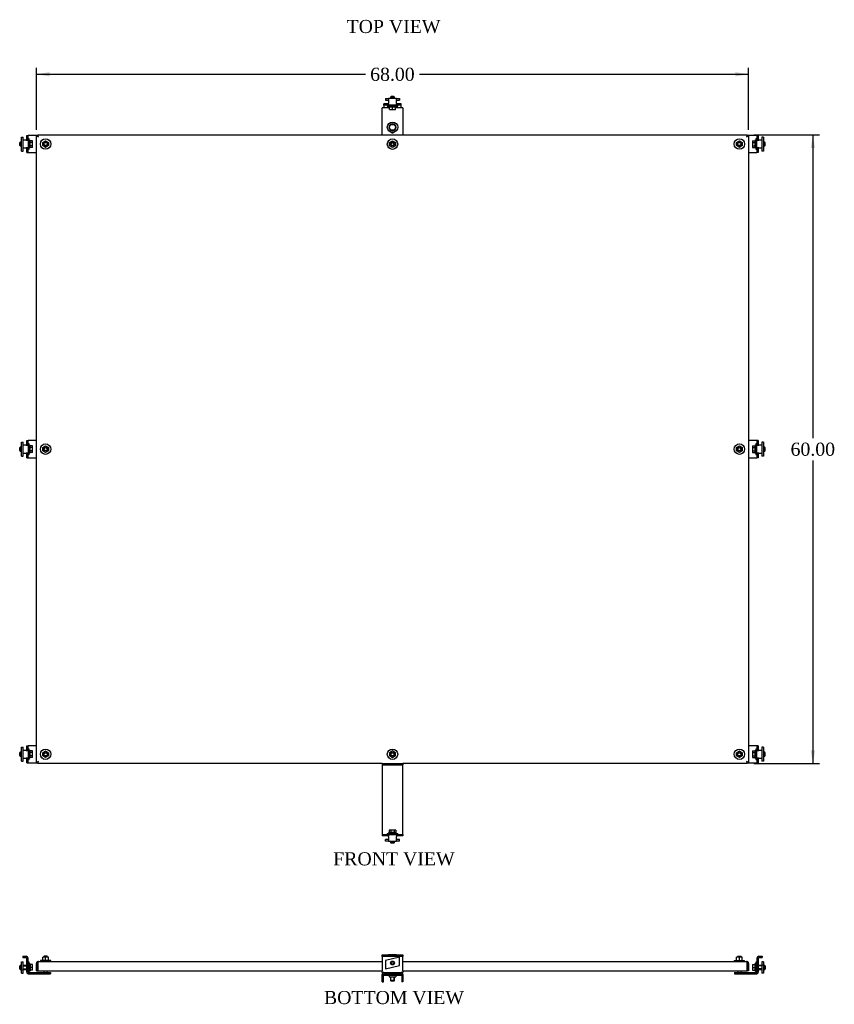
# Model space of a CAD drawing. Header units: inches. Extents: x -139 to 110, y -81 to 76.
# Tile 2 of 4: x -33 to 45, y -81 to 13. Entities that reach past the tile are written whole.
import ezdxf
from ezdxf.enums import TextEntityAlignment as Align
from ezdxf.lldxf.tags import DXFTag

# ---------------------------------------------------------------- set-up
doc = ezdxf.new("R2010")
doc.units = ezdxf.units.IN
doc.header["$MEASUREMENT"] = 0
doc.layers.get('0').update_dxf_attribs({"linetype": 'CONTINUOUS'})
for name, color, linetype in [('COM42544', 7, 'CONTINUOUS'), ('COM42997', 7, 'CONTINUOUS'), ('COM43339', 7, 'CONTINUOUS'), ('COM43340', 7, 'CONTINUOUS'), ('COM43342', 7, 'CONTINUOUS'), ('DEFAULT', 7, 'CONTINUOUS'), ('NTS166105', 7, 'CONTINUOUS'), ('NTS16640', 7, 'CONTINUOUS'), ('NTS16700', 7, 'CONTINUOUS'), ('SCC181305', 7, 'CONTINUOUS'), ('STD26094', 7, 'CONTINUOUS'), ('WAF25059', 7, 'CONTINUOUS'), ('WAL25163', 7, 'CONTINUOUS')]:
    doc.layers.add(name, color=color, linetype=linetype)
doc.styles.add('SEACAD_TIMES_NEW_ROMAN', font='times.ttf')
tags = doc.linetypes.add('HIDDEN2', pattern=[0.1875, 0.125, -0.0625]).pattern_tags.tags
tags[6:7] = [DXFTag(74, 4), DXFTag(75, 0), DXFTag(340, '0'), DXFTag(46, 0.0), DXFTag(50, 0.0), DXFTag(44, 0.0), DXFTag(45, 0.0)]
tags[4:5] = [DXFTag(74, 4), DXFTag(75, 0), DXFTag(340, '0'), DXFTag(46, 0.0), DXFTag(50, 0.0), DXFTag(44, 0.0), DXFTag(45, 0.0)]

# ---------------------------------------------------------------- blocks, each defined once
blk = doc.blocks.new('GDIMGGROUP')
at = {"layer": 'DEFAULT', "linetype": 'Continuous'}
for points in [[(-29.828, 8.462), (-31.078, 8.253), (-29.828, 8.045)], [(35.672, 8.462), (35.672, 8.045), (36.922, 8.253)]]:
    blk.add_hatch(color=7, dxfattribs=at).paths.add_polyline_path(points)
at = {"layer": 'DEFAULT', "color": 7, "linetype": 'Continuous'}
for p, q in [((-31.078, 2.958), (-31.078, 8.878)), ((36.922, 2.958), (36.922, 8.878)), ((-31.078, 8.253), (0.352, 8.253)), ((5.492, 8.253), (36.922, 8.253))]:
    blk.add_line(p, q, dxfattribs=at)
at = {"layer": 'DEFAULT', "color": 7, "linetype": 'Continuous', "style": 'SEACAD_TIMES_NEW_ROMAN'}
blk.add_text('68.00', height=1.25, dxfattribs=at).set_placement((0.79, 8.878), align=Align.TOP_LEFT)
blk = doc.blocks.new('GDIMGGROUP1')
at = {"layer": 'DEFAULT', "linetype": 'Continuous'}
for points in [[(43.272, 1.209), (43.064, 2.459), (42.855, 1.209)], [(43.272, -56.291), (42.855, -56.291), (43.064, -57.541)]]:
    blk.add_hatch(color=7, dxfattribs=at).paths.add_polyline_path(points)
at = {"layer": 'DEFAULT', "color": 7, "linetype": 'Continuous'}
for p, q in [((37.422, 2.459), (43.689, 2.459)), ((43.064, 2.459), (43.064, -26.479)), ((43.064, -28.604), (43.064, -57.541)), ((37.422, -57.541), (43.689, -57.541))]:
    blk.add_line(p, q, dxfattribs=at)
at = {"layer": 'DEFAULT', "color": 7, "linetype": 'Continuous', "style": 'SEACAD_TIMES_NEW_ROMAN'}
blk.add_text('60.00', height=1.25, dxfattribs=at).set_placement((40.931, -26.916), align=Align.TOP_LEFT)

msp = doc.modelspace()

# ---------------------------------------------------------------- linework, layer by layer
at = {"layer": 'COM42544', "color": 7, "linetype": 'Continuous'}
for p, q in [((-32.054, 1.969), (-32.369, 1.969)), ((-32.369, 1.969), (-32.369, 1.218)), ((-32.054, 1.969), (-31.869, 1.969)), ((-31.994, 2.406), (-31.869, 2.406)), ((-31.994, 1.969), (-31.994, 2.406)), ((-31.809, 2.406), (-31.869, 2.406)), ((-31.869, 1.969), (-31.869, 2.406)), ((-31.869, 1.969), (-31.869, 1.218)), ((-30.953, 2.406), (-31.809, 2.406)), ((37.653, 2.406), (36.797, 2.406)), ((37.713, 2.406), (37.653, 2.406)), ((37.713, 2.406), (37.713, 1.969)), ((37.838, 2.406), (37.713, 2.406)), ((37.713, 1.969), (37.898, 1.969)), ((37.713, 1.218), (37.713, 1.969)), ((37.838, 2.406), (37.838, 1.969)), ((38.213, 1.969), (37.898, 1.969)), ((38.213, 1.218), (38.213, 1.969)), ((-32.369, 1.218), (-32.054, 1.218)), ((-31.869, 1.218), (-32.054, 1.218)), ((-31.994, 0.781), (-31.994, 1.218)), ((-31.869, 0.781), (-31.869, 1.218)), ((37.713, 1.218), (37.713, 0.781)), ((37.898, 1.218), (37.713, 1.218)), ((37.838, 1.218), (37.838, 0.781)), ((37.898, 1.218), (38.213, 1.218)), ((-31.994, 0.781), (-31.869, 0.781)), ((-31.869, 0.781), (-31.809, 0.781)), ((-31.809, 0.781), (-31.078, 0.781)), ((36.922, 0.781), (37.653, 0.781)), ((37.653, 0.781), (37.713, 0.781)), ((37.838, 0.781), (37.713, 0.781)), ((-32.054, -27.161), (-32.369, -27.161)), ((-32.369, -27.161), (-32.369, -27.912)), ((-32.054, -27.161), (-31.869, -27.161)), ((-31.994, -26.724), (-31.869, -26.724)), ((-31.994, -27.161), (-31.994, -26.724)), ((-31.809, -26.724), (-31.869, -26.724)), ((-31.869, -27.161), (-31.869, -26.724)), ((-31.869, -27.161), (-31.869, -27.912)), ((-31.078, -26.724), (-31.809, -26.724)), ((37.653, -26.724), (36.922, -26.724)), ((37.713, -26.724), (37.653, -26.724)), ((37.713, -26.724), (37.713, -27.161)), ((37.838, -26.724), (37.713, -26.724)), ((37.713, -27.161), (37.898, -27.161)), ((37.713, -27.912), (37.713, -27.161)), ((37.838, -26.724), (37.838, -27.161)), ((38.213, -27.161), (37.898, -27.161)), ((38.213, -27.912), (38.213, -27.161)), ((-32.369, -27.912), (-32.054, -27.912)), ((-31.869, -27.912), (-32.054, -27.912)), ((-31.994, -28.349), (-31.994, -27.912)), ((-31.869, -28.349), (-31.869, -27.912)), ((37.713, -27.912), (37.713, -28.349)), ((37.898, -27.912), (37.713, -27.912)), ((37.838, -27.912), (37.838, -28.349)), ((37.898, -27.912), (38.213, -27.912)), ((-31.994, -28.349), (-31.869, -28.349)), ((-31.869, -28.349), (-31.809, -28.349)), ((-31.809, -28.349), (-31.078, -28.349)), ((36.922, -28.349), (37.653, -28.349)), ((37.653, -28.349), (37.713, -28.349)), ((37.838, -28.349), (37.713, -28.349)), ((-32.054, -56.291), (-32.369, -56.291)), ((-32.369, -56.291), (-32.369, -57.042)), ((-32.054, -56.291), (-31.869, -56.291)), ((-31.994, -55.854), (-31.869, -55.854)), ((-31.994, -56.291), (-31.994, -55.854)), ((-31.809, -55.854), (-31.869, -55.854)), ((-31.869, -56.291), (-31.869, -55.854)), ((-31.869, -56.291), (-31.869, -57.042)), ((-31.078, -55.854), (-31.809, -55.854)), ((37.653, -55.854), (36.922, -55.854)), ((37.713, -55.854), (37.653, -55.854)), ((37.713, -55.854), (37.713, -56.291)), ((37.838, -55.854), (37.713, -55.854)), ((37.713, -56.291), (37.898, -56.291)), ((37.713, -57.042), (37.713, -56.291)), ((37.838, -55.854), (37.838, -56.291)), ((38.213, -56.291), (37.898, -56.291)), ((38.213, -57.042), (38.213, -56.291)), ((-32.369, -57.042), (-32.054, -57.042)), ((-31.869, -57.042), (-32.054, -57.042)), ((-31.994, -57.479), (-31.994, -57.042)), ((-31.869, -57.479), (-31.869, -57.042)), ((37.713, -57.042), (37.713, -57.479)), ((37.898, -57.042), (37.713, -57.042)), ((37.838, -57.042), (37.838, -57.479)), ((37.898, -57.042), (38.213, -57.042)), ((-31.994, -57.479), (-31.869, -57.479)), ((-31.869, -57.479), (-31.809, -57.479)), ((-31.809, -57.479), (-30.953, -57.479)), ((36.797, -57.479), (37.653, -57.479)), ((37.653, -57.479), (37.713, -57.479)), ((37.838, -57.479), (37.713, -57.479)), ((-32.369, -75.95), (-32.369, -76.075)), ((-32.369, -75.95), (-32.054, -75.95)), ((-32.369, -76.075), (-32.054, -76.075)), ((-31.994, -77.452), (-31.994, -76.135)), ((-31.994, -76.135), (-31.869, -76.135)), ((-31.869, -77.452), (-31.869, -76.135)), ((37.713, -76.135), (37.713, -77.452)), ((37.838, -76.135), (37.713, -76.135)), ((37.838, -76.135), (37.838, -77.452)), ((37.898, -75.95), (38.213, -75.95)), ((37.898, -76.075), (38.213, -76.075)), ((38.213, -75.95), (38.213, -76.075)), ((-31.809, -77.512), (-29.744, -77.512)), ((-31.809, -77.637), (-29.744, -77.637)), ((-29.744, -77.512), (-29.744, -77.637)), ((35.588, -77.512), (37.653, -77.512)), ((35.588, -77.512), (35.588, -77.637)), ((35.588, -77.637), (37.653, -77.637))]:
    msp.add_line(p, q, dxfattribs=at)
for centre, radius, start, end in [((-32.054, -76.135), 0.185, 0, 90), ((-32.054, -76.135), 0.06, 0, 90), ((37.898, -76.135), 0.185, 90, 180), ((37.898, -76.135), 0.06, 90, 180), ((-31.809, -77.452), 0.185, 180, 270), ((-31.809, -77.452), 0.06, 180, 270), ((37.653, -77.452), 0.185, 270, 0), ((37.653, -77.452), 0.06, 270, 0)]:
    msp.add_arc(centre, radius, start, end, dxfattribs=at)
at = {"layer": 'COM42997', "color": 7, "linetype": 'Continuous'}
for p, q in [((-31.078, -57.416), (-31.078, 2.333)), ((-31.078, 2.333), (-31.002, 2.333)), ((-30.953, 2.333), (-31.002, 2.333)), ((-30.953, 2.459), (36.797, 2.459)), ((-30.953, 2.459), (-30.953, 2.383)), ((-30.953, 2.334), (-30.953, 2.383)), ((-30.893, 2.274), (-30.953, 2.334)), ((-30.893, 2.274), (-30.893, 2.274)), ((-30.893, 2.274), (-30.893, 2.274)), ((-30.893, 2.274), (-30.893, 2.274)), ((-30.893, 2.274), (-30.893, 2.274)), ((36.737, 2.274), (36.737, 2.274)), ((36.737, 2.274), (36.737, 2.274)), ((36.737, 2.274), (36.737, 2.274)), ((36.737, 2.274), (36.738, 2.274)), ((36.738, 2.274), (36.797, 2.333)), ((36.797, 2.459), (36.797, 2.383)), ((36.797, 2.334), (36.797, 2.383)), ((36.797, 2.333), (36.846, 2.333)), ((36.922, 2.333), (36.846, 2.333)), ((36.922, 2.333), (36.922, -57.416)), ((-31.078, -57.416), (-31.002, -57.416)), ((-30.953, -57.416), (-31.002, -57.416)), ((-30.893, -57.357), (-30.953, -57.416)), ((-30.953, -57.417), (-30.953, -57.466)), ((-30.953, -57.541), (-30.953, -57.466)), ((1.922, -57.541), (-30.953, -57.541)), ((-30.893, -57.356), (-30.893, -57.356)), ((-30.893, -57.357), (-30.893, -57.356)), ((-30.893, -57.356), (-30.893, -57.357)), ((-30.893, -57.357), (-30.893, -57.357)), ((36.797, -57.541), (3.922, -57.541)), ((36.737, -57.356), (36.737, -57.357)), ((36.737, -57.356), (36.737, -57.356)), ((36.738, -57.357), (36.737, -57.356)), ((36.737, -57.357), (36.797, -57.417)), ((36.737, -57.357), (36.737, -57.357)), ((36.797, -57.416), (36.846, -57.416)), ((36.797, -57.417), (36.797, -57.466)), ((36.797, -57.541), (36.797, -57.466)), ((36.922, -57.416), (36.846, -57.416)), ((-31.078, -77.325), (-31.078, -76.635)), ((-30.953, -76.553), (-31.002, -76.486)), ((-30.953, -76.635), (-30.953, -76.486)), ((-30.953, -76.553), (-30.953, -76.635)), ((-30.953, -76.635), (-30.953, -77.325)), ((-30.953, -76.635), (-30.953, -76.635)), ((-30.953, -77.325), (-30.953, -76.635)), ((-30.893, -76.45), (1.922, -76.45)), ((-30.893, -76.45), (-30.893, -76.45)), ((-30.893, -76.45), (-30.893, -76.45)), ((3.922, -76.45), (36.737, -76.45)), ((36.737, -76.45), (36.737, -76.45)), ((36.738, -76.45), (36.737, -76.45)), ((36.737, -76.45), (36.737, -76.45)), ((36.797, -76.635), (36.797, -76.486)), ((36.797, -76.553), (36.846, -76.486)), ((36.797, -76.635), (36.797, -76.553)), ((36.797, -77.325), (36.797, -76.635)), ((36.797, -76.635), (36.797, -76.635)), ((36.797, -76.635), (36.797, -77.325)), ((36.922, -76.635), (36.922, -77.325)), ((-31.078, -77.325), (-30.953, -77.325)), ((-30.953, -77.325), (1.922, -77.325)), ((3.922, -77.325), (36.797, -77.325)), ((36.922, -77.325), (36.797, -77.325))]:
    msp.add_line(p, q, dxfattribs=at)
for centre, radius, start, end in [((-30.237, 3.598), 1.478, 238.81309, 243.6233), ((-32.217, 1.617), 1.478, 26.3767, 31.18691), ((38.061, 1.617), 1.478, 148.81309, 153.6233), ((36.081, 3.598), 1.478, 296.3767, 301.18691), ((-30.237, -58.681), 1.478, 116.3767, 121.18691), ((-32.217, -56.7), 1.478, 328.81309, 333.6233), ((38.061, -56.7), 1.478, 206.3767, 211.18691), ((36.081, -58.681), 1.478, 58.81309, 63.6233), ((-30.893, -76.635), 0.185, 126.13932, 180), ((-30.893, -76.635), 0.185, 90.12102, 126.13932), ((-30.893, -76.635), 0.06, 177.06433, 180), ((-30.893, -76.635), 0.185, 90, 90.05887), ((36.737, -76.635), 0.185, 89.94113, 90), ((36.737, -76.635), 0.185, 53.86068, 89.87898), ((36.737, -76.635), 0.06, 0, 2.93567), ((36.737, -76.635), 0.185, 0, 53.86068)]:
    msp.add_arc(centre, radius, start, end, dxfattribs=at)
for points in [[(-30.953, -76.486), (-30.943, -76.475), (-30.933, -76.466), (-30.918, -76.457), (-30.913, -76.454), (-30.903, -76.451), (-30.898, -76.45), (-30.893, -76.45)], [(36.797, -76.486), (36.787, -76.475), (36.777, -76.466), (36.762, -76.457), (36.757, -76.454), (36.747, -76.451), (36.742, -76.45), (36.737, -76.45)]]:
    msp.add_open_spline(points, degree=3, knots=[0, 0, 0, 0, 0.5, 0.5, 0.75, 0.75, 1, 1, 1, 1], dxfattribs=at)
at = {"layer": 'COM43339', "color": 7, "linetype": 'Continuous'}
for p, q in [((1.922, -57.541), (3.922, -57.541)), ((1.922, -57.541), (1.922, -57.666)), ((1.922, -57.666), (3.922, -57.666)), ((1.922, -57.666), (1.922, -57.726)), ((1.922, -57.726), (1.922, -64.278)), ((3.922, -57.541), (3.922, -57.666)), ((3.922, -57.726), (3.922, -57.666)), ((3.922, -64.278), (3.922, -57.726)), ((1.922, -64.278), (1.922, -64.338)), ((1.922, -64.338), (2.547, -64.338)), ((1.922, -64.338), (1.922, -64.463)), ((2.547, -64.463), (1.922, -64.463)), ((2.547, -64.338), (2.547, -64.338)), ((2.547, -64.523), (2.547, -64.338)), ((2.547, -64.338), (3.297, -64.338)), ((2.547, -64.338), (2.547, -64.463)), ((2.547, -64.463), (2.547, -64.463)), ((2.547, -64.523), (2.547, -64.963)), ((3.297, -64.338), (3.297, -64.338)), ((3.297, -64.338), (3.297, -64.523)), ((3.297, -64.338), (3.922, -64.338)), ((3.297, -64.338), (3.297, -64.463)), ((3.297, -64.463), (3.297, -64.463)), ((3.922, -64.463), (3.297, -64.463)), ((3.297, -64.963), (3.297, -64.523)), ((3.922, -64.338), (3.922, -64.278)), ((3.922, -64.338), (3.922, -64.463)), ((2.547, -64.963), (3.297, -64.963)), ((1.922, -75.825), (2.547, -75.825)), ((1.922, -75.965), (1.922, -75.825)), ((1.922, -75.965), (1.922, -77.327)), ((2.547, -75.965), (1.922, -75.965)), ((2.547, -75.825), (2.547, -75.95)), ((2.547, -75.825), (3.297, -75.825)), ((2.547, -75.95), (3.297, -75.95)), ((2.547, -75.95), (2.547, -76.01)), ((2.547, -76.01), (2.547, -75.965)), ((2.547, -76.01), (2.547, -76.01)), ((3.297, -75.825), (3.922, -75.825)), ((3.297, -75.825), (3.297, -75.95)), ((3.297, -76.01), (3.297, -75.95)), ((3.297, -76.01), (3.297, -75.965)), ((3.922, -75.965), (3.297, -75.965)), ((3.297, -76.01), (3.297, -76.01)), ((3.922, -75.825), (3.922, -75.965)), ((3.922, -77.327), (3.922, -75.965)), ((1.922, -77.512), (1.922, -77.327)), ((2.107, -77.512), (1.922, -77.512)), ((3.922, -77.512), (3.737, -77.512)), ((3.922, -77.327), (3.922, -77.512))]:
    msp.add_line(p, q, dxfattribs=at)
at = {"layer": 'COM43340', "color": 7, "linetype": 'Continuous'}
for p, q in [((3.297, 5.943), (2.548, 5.943)), ((2.548, 5.943), (2.548, 5.503)), ((3.297, 5.503), (3.297, 5.943)), ((2.11, 5.318), (2.11, 5.443)), ((2.548, 5.443), (2.11, 5.443)), ((2.11, 5.318), (2.11, 5.258)), ((2.548, 5.318), (2.11, 5.318)), ((2.11, 5.258), (2.11, 5.037)), ((2.548, 5.318), (2.548, 5.503)), ((2.548, 5.443), (2.548, 5.443)), ((2.548, 5.443), (2.548, 5.318)), ((2.548, 5.318), (2.548, 5.318)), ((3.297, 5.318), (2.548, 5.318)), ((3.297, 5.503), (3.297, 5.318)), ((3.297, 5.443), (3.297, 5.443)), ((3.297, 5.318), (3.297, 5.443)), ((3.735, 5.443), (3.297, 5.443)), ((3.297, 5.318), (3.297, 5.318)), ((3.735, 5.318), (3.297, 5.318)), ((3.735, 5.318), (3.735, 5.443)), ((3.735, 5.258), (3.735, 5.318)), ((3.735, 5.037), (3.735, 5.258)), ((2.548, -75.825), (2.548, -75.794)), ((2.548, -75.794), (3.297, -75.794)), ((3.297, -75.794), (3.297, -75.825)), ((2.11, -77.762), (2.11, -77.637)), ((2.11, -77.762), (3.735, -77.762)), ((3.735, -77.762), (3.735, -77.637))]:
    msp.add_line(p, q, dxfattribs=at)
at = {"layer": 'COM43342', "color": 7, "linetype": 'Continuous'}
for p, q in [((1.922, 2.459), (1.922, 5.037)), ((2.107, 5.037), (1.922, 5.037)), ((2.649, 5.037), (2.107, 5.037)), ((3.737, 5.037), (3.198, 5.037)), ((3.922, 5.037), (3.737, 5.037)), ((3.922, 5.037), (3.922, 2.459)), ((1.922, -78.387), (1.922, -77.697)), ((2.047, -78.387), (2.047, -77.697)), ((2.107, -77.512), (3.737, -77.512)), ((2.107, -77.637), (3.737, -77.637)), ((3.797, -77.697), (3.797, -78.387)), ((3.922, -77.697), (3.922, -78.387)), ((1.922, -78.387), (2.047, -78.387)), ((3.922, -78.387), (3.797, -78.387))]:
    msp.add_line(p, q, dxfattribs=at)
for centre, radius, start, end in [((2.923, 2.881), 0.219, 230.0068, 309.9932), ((2.107, -77.697), 0.185, 90, 180), ((2.107, -77.697), 0.06, 90, 180), ((3.737, -77.697), 0.185, 0, 90), ((3.737, -77.697), 0.06, 0, 90)]:
    msp.add_arc(centre, radius, start, end, dxfattribs=at)
at = {"layer": 'NTS166105', "color": 7, "linetype": 'Continuous'}
for p, q in [((-30.479, 1.748), (-30.201, 1.909)), ((-30.201, 1.909), (-29.929, 1.748)), ((2.649, 1.739), (2.924, 1.899)), ((2.924, 1.899), (3.199, 1.739)), ((35.771, 1.748), (36.049, 1.909)), ((36.049, 1.909), (36.321, 1.748)), ((-30.479, 1.438), (-30.479, 1.748)), ((-30.204, 1.278), (-30.479, 1.438)), ((-29.929, 1.438), (-30.204, 1.278)), ((-29.929, 1.748), (-29.929, 1.438)), ((2.649, 1.429), (2.649, 1.739)), ((2.92, 1.268), (2.649, 1.429)), ((3.199, 1.429), (2.92, 1.268)), ((3.199, 1.739), (3.199, 1.429)), ((35.771, 1.438), (35.771, 1.748)), ((36.046, 1.278), (35.771, 1.438)), ((36.321, 1.438), (36.046, 1.278)), ((36.321, 1.748), (36.321, 1.438)), ((-30.479, -27.382), (-30.201, -27.221)), ((-30.201, -27.221), (-29.929, -27.382)), ((35.771, -27.382), (36.049, -27.221)), ((36.049, -27.221), (36.321, -27.382)), ((-30.479, -27.692), (-30.479, -27.382)), ((-30.204, -27.852), (-30.479, -27.692)), ((-29.929, -27.692), (-30.204, -27.852)), ((-29.929, -27.382), (-29.929, -27.692)), ((35.771, -27.692), (35.771, -27.382)), ((36.046, -27.852), (35.771, -27.692)), ((36.321, -27.692), (36.046, -27.852)), ((36.321, -27.382), (36.321, -27.692)), ((-30.479, -56.512), (-30.201, -56.351)), ((-30.201, -56.351), (-29.929, -56.512)), ((2.92, -56.351), (2.649, -56.512)), ((3.199, -56.512), (2.92, -56.351)), ((35.771, -56.512), (36.049, -56.351)), ((36.049, -56.351), (36.321, -56.512)), ((-30.479, -56.822), (-30.479, -56.512)), ((-30.204, -56.982), (-30.479, -56.822)), ((-29.929, -56.822), (-30.204, -56.982)), ((-29.929, -56.512), (-29.929, -56.822)), ((2.649, -56.512), (2.649, -56.822)), ((2.649, -56.822), (2.924, -56.982)), ((2.924, -56.982), (3.199, -56.822)), ((3.199, -56.822), (3.199, -56.512)), ((35.771, -56.822), (35.771, -56.512)), ((36.046, -56.982), (35.771, -56.822)), ((36.321, -56.822), (36.046, -56.982)), ((36.321, -56.512), (36.321, -56.822)), ((-30.204, -76.034), (-30.479, -76.034)), ((-30.479, -76.354), (-30.479, -76.034)), ((-29.929, -76.034), (-30.204, -76.034)), ((-30.204, -76.354), (-30.204, -76.034)), ((-29.929, -76.354), (-29.929, -76.034)), ((36.046, -76.034), (35.771, -76.034)), ((35.771, -76.354), (35.771, -76.034)), ((36.321, -76.034), (36.046, -76.034)), ((36.046, -76.354), (36.046, -76.034)), ((36.321, -76.354), (36.321, -76.034))]:
    msp.add_line(p, q, dxfattribs=at)
at = {"layer": 'NTS16640', "color": 7, "linetype": 'Continuous'}
for p, q in [((2.604, -77.762), (2.604, -77.904)), ((2.604, -77.904), (3.242, -77.904)), ((3.242, -77.762), (3.242, -77.904))]:
    msp.add_line(p, q, dxfattribs=at)
at = {"layer": 'NTS16700', "color": 7, "linetype": 'Continuous'}
for p, q in [((2.254, 5.941), (2.548, 5.941)), ((2.254, 5.941), (2.254, 5.793)), ((2.254, 5.793), (2.548, 5.793)), ((3.297, 5.941), (3.591, 5.941)), ((3.297, 5.793), (3.591, 5.793)), ((3.591, 5.941), (3.591, 5.793)), ((-32.492, 0.925), (-32.492, 2.262)), ((-32.492, 2.262), (-32.344, 2.262)), ((-32.344, 1.969), (-32.344, 2.262)), ((38.188, 2.262), (38.188, 1.969)), ((38.336, 2.262), (38.188, 2.262)), ((38.336, 2.262), (38.336, 0.925)), ((-32.344, 0.925), (-32.344, 1.218)), ((38.188, 1.218), (38.188, 0.925)), ((-32.492, 0.925), (-32.344, 0.925)), ((38.336, 0.925), (38.188, 0.925)), ((-32.492, -28.205), (-32.492, -26.868)), ((-32.492, -26.868), (-32.344, -26.868)), ((-32.344, -27.161), (-32.344, -26.868)), ((38.188, -26.868), (38.188, -27.161)), ((38.336, -26.868), (38.188, -26.868)), ((38.336, -26.868), (38.336, -28.205)), ((-32.344, -28.205), (-32.344, -27.912)), ((38.188, -27.912), (38.188, -28.205)), ((-32.492, -28.205), (-32.344, -28.205)), ((38.336, -28.205), (38.188, -28.205)), ((-32.492, -57.335), (-32.492, -55.998)), ((-32.492, -55.998), (-32.344, -55.998)), ((-32.344, -56.291), (-32.344, -55.998)), ((38.188, -55.998), (38.188, -56.291)), ((38.336, -55.998), (38.188, -55.998)), ((38.336, -55.998), (38.336, -57.335)), ((-32.492, -57.335), (-32.344, -57.335)), ((-32.344, -57.335), (-32.344, -57.042)), ((38.188, -57.042), (38.188, -57.335)), ((38.336, -57.335), (38.188, -57.335)), ((2.547, -64.813), (2.254, -64.813)), ((2.254, -64.961), (2.254, -64.813)), ((3.591, -64.813), (3.297, -64.813)), ((3.591, -64.961), (3.591, -64.813)), ((2.547, -64.961), (2.254, -64.961)), ((3.591, -64.961), (3.297, -64.961)), ((3.591, -76.044), (2.254, -76.366)), ((3.591, -76.815), (3.591, -76.044)), ((-32.492, -77.237), (-32.492, -76.465)), ((-32.492, -76.465), (-32.344, -76.465)), ((-32.344, -77.237), (-32.344, -76.465)), ((2.254, -76.366), (2.254, -77.138)), ((2.254, -77.138), (3.591, -76.815)), ((38.188, -76.465), (38.188, -76.788)), ((38.336, -76.465), (38.188, -76.465)), ((38.188, -76.788), (38.188, -77.559)), ((38.336, -76.788), (38.188, -76.788)), ((38.336, -76.465), (38.336, -76.788)), ((38.336, -76.788), (38.336, -77.559)), ((-32.492, -77.559), (-32.492, -77.237)), ((-32.492, -77.237), (-32.344, -77.237)), ((-32.492, -77.559), (-32.344, -77.559)), ((-32.344, -77.559), (-32.344, -77.237)), ((38.336, -77.559), (38.188, -77.559))]:
    msp.add_line(p, q, dxfattribs=at)
at = {"layer": 'SCC181305', "color": 7, "linetype": 'Continuous'}
for p, q in [((2.795, 6.125), (2.735, 6.065)), ((3.11, 6.065), (2.735, 6.065)), ((2.735, 6.065), (2.735, 5.943)), ((3.05, 6.125), (2.795, 6.125)), ((3.11, 6.065), (3.05, 6.125)), ((3.11, 5.943), (3.11, 6.065)), ((2.649, 4.894), (2.649, 5.125)), ((2.649, 4.894), (2.649, 5.125)), ((2.649, 4.894), (2.649, 4.894)), ((2.649, 4.894), (2.923, 4.894)), ((2.923, 4.894), (2.923, 5.125)), ((2.923, 4.894), (3.197, 4.894)), ((3.197, 4.894), (3.197, 5.125)), ((3.197, 4.894), (3.198, 4.894)), ((3.198, 4.894), (3.198, 5.125)), ((2.607, 3.193), (2.764, 3.467)), ((2.765, 2.919), (2.607, 3.193)), ((2.764, 3.467), (3.081, 3.468)), ((3.081, 2.918), (2.765, 2.919)), ((3.081, 3.468), (3.24, 3.193)), ((3.24, 3.193), (3.081, 2.918)), ((-31.445, 1.909), (-31.676, 1.909)), ((-31.445, 1.751), (-31.445, 1.909)), ((37.289, 1.911), (37.289, 1.752)), ((37.289, 1.911), (37.52, 1.911)), ((-32.616, 1.781), (-32.676, 1.721)), ((-32.676, 1.466), (-32.676, 1.721)), ((-32.676, 1.466), (-32.616, 1.406)), ((-32.616, 1.406), (-32.616, 1.781)), ((-32.492, 1.781), (-32.616, 1.781)), ((-32.616, 1.406), (-32.492, 1.406)), ((-31.445, 1.751), (-31.676, 1.751)), ((-31.445, 1.435), (-31.676, 1.435)), ((-31.445, 1.276), (-31.676, 1.276)), ((-31.445, 1.435), (-31.445, 1.751)), ((-31.445, 1.276), (-31.445, 1.435)), ((37.289, 1.752), (37.52, 1.752)), ((37.289, 1.752), (37.289, 1.436)), ((37.289, 1.436), (37.52, 1.436)), ((37.289, 1.436), (37.289, 1.278)), ((37.289, 1.278), (37.52, 1.278)), ((38.46, 1.781), (38.336, 1.781)), ((38.336, 1.406), (38.46, 1.406)), ((38.46, 1.406), (38.46, 1.781)), ((38.52, 1.721), (38.46, 1.781)), ((38.46, 1.406), (38.52, 1.466)), ((38.52, 1.466), (38.52, 1.721)), ((-31.445, -27.221), (-31.676, -27.221)), ((-31.445, -27.379), (-31.445, -27.221)), ((37.289, -27.219), (37.289, -27.378)), ((37.289, -27.219), (37.52, -27.219)), ((-32.616, -27.349), (-32.676, -27.409)), ((-32.676, -27.664), (-32.676, -27.409)), ((-32.676, -27.664), (-32.616, -27.724)), ((-32.616, -27.724), (-32.616, -27.349)), ((-32.492, -27.349), (-32.616, -27.349)), ((-32.616, -27.724), (-32.492, -27.724)), ((-31.445, -27.379), (-31.676, -27.379)), ((-31.445, -27.695), (-31.676, -27.695)), ((-31.445, -27.854), (-31.676, -27.854)), ((-31.445, -27.695), (-31.445, -27.379)), ((-31.445, -27.854), (-31.445, -27.695)), ((37.289, -27.378), (37.52, -27.378)), ((37.289, -27.378), (37.289, -27.694)), ((37.289, -27.694), (37.52, -27.694)), ((37.289, -27.694), (37.289, -27.852)), ((37.289, -27.852), (37.52, -27.852)), ((38.46, -27.349), (38.336, -27.349)), ((38.336, -27.724), (38.46, -27.724)), ((38.46, -27.724), (38.46, -27.349)), ((38.52, -27.409), (38.46, -27.349)), ((38.46, -27.724), (38.52, -27.664)), ((38.52, -27.664), (38.52, -27.409)), ((-31.445, -56.351), (-31.676, -56.351)), ((-31.445, -56.509), (-31.445, -56.351)), ((37.289, -56.349), (37.289, -56.508)), ((37.289, -56.349), (37.52, -56.349)), ((-32.616, -56.479), (-32.676, -56.539)), ((-32.676, -56.794), (-32.676, -56.539)), ((-32.676, -56.794), (-32.616, -56.854)), ((-32.616, -56.854), (-32.616, -56.479)), ((-32.492, -56.479), (-32.616, -56.479)), ((-32.616, -56.854), (-32.492, -56.854)), ((-31.445, -56.509), (-31.676, -56.509)), ((-31.445, -56.825), (-31.676, -56.825)), ((-31.445, -56.984), (-31.676, -56.984)), ((-31.445, -56.825), (-31.445, -56.509)), ((-31.445, -56.984), (-31.445, -56.825)), ((37.289, -56.508), (37.52, -56.508)), ((37.289, -56.508), (37.289, -56.824)), ((37.289, -56.824), (37.52, -56.824)), ((37.289, -56.824), (37.289, -56.982)), ((37.289, -56.982), (37.52, -56.982)), ((38.46, -56.479), (38.336, -56.479)), ((38.336, -56.854), (38.46, -56.854)), ((38.46, -56.854), (38.46, -56.479)), ((38.52, -56.539), (38.46, -56.479)), ((38.46, -56.854), (38.52, -56.794)), ((38.52, -56.794), (38.52, -56.539)), ((2.763, -63.914), (2.605, -63.914)), ((2.605, -63.914), (2.605, -64.145)), ((3.081, -63.914), (2.763, -63.914)), ((2.763, -63.914), (2.763, -64.145)), ((3.238, -63.914), (3.081, -63.914)), ((3.081, -63.914), (3.081, -64.145)), ((3.238, -63.914), (3.238, -64.145)), ((2.735, -64.963), (2.735, -65.085)), ((3.11, -65.085), (2.735, -65.085)), ((2.735, -65.085), (2.795, -65.145)), ((3.05, -65.145), (2.795, -65.145)), ((3.05, -65.145), (3.11, -65.085)), ((3.11, -65.085), (3.11, -64.963)), ((-32.616, -76.825), (-32.676, -76.885)), ((-32.676, -77.14), (-32.676, -76.885)), ((-32.616, -77.2), (-32.616, -76.825)), ((-32.492, -76.825), (-32.616, -76.825)), ((-31.994, -76.825), (-32.344, -76.825)), ((-31.445, -76.738), (-31.676, -76.738)), ((-31.445, -77.012), (-31.676, -77.012)), ((-31.445, -77.012), (-31.445, -76.738)), ((-31.445, -77.287), (-31.445, -77.012)), ((37.289, -76.738), (37.52, -76.738)), ((37.289, -76.738), (37.289, -76.739)), ((37.289, -76.739), (37.52, -76.739)), ((37.289, -76.739), (37.289, -77.012)), ((37.289, -77.012), (37.52, -77.012)), ((37.289, -77.012), (37.289, -77.287)), ((37.52, -77.004), (37.52, -77.012)), ((37.52, -77.012), (37.52, -77.019)), ((38.188, -76.825), (37.838, -76.825)), ((38.46, -76.825), (38.336, -76.825)), ((38.46, -76.825), (38.46, -77.2)), ((38.52, -76.885), (38.46, -76.825)), ((38.52, -76.885), (38.52, -77.14)), ((-32.676, -77.14), (-32.616, -77.2)), ((-32.616, -77.2), (-32.492, -77.2)), ((-32.344, -77.2), (-31.994, -77.2)), ((-31.445, -77.287), (-31.676, -77.287)), ((2.735, -77.904), (2.735, -78.259)), ((3.11, -78.259), (3.11, -77.904)), ((37.289, -77.287), (37.52, -77.287)), ((37.289, -77.287), (37.289, -77.287)), ((37.289, -77.287), (37.52, -77.287)), ((37.838, -77.2), (38.188, -77.2)), ((38.336, -77.2), (38.46, -77.2)), ((38.46, -77.2), (38.52, -77.14)), ((3.11, -78.259), (2.735, -78.259)), ((2.735, -78.259), (2.795, -78.319)), ((3.05, -78.319), (2.795, -78.319)), ((3.05, -78.319), (3.11, -78.259))]:
    msp.add_line(p, q, dxfattribs=at)
at = {"layer": 'SCC181305', "color": 7, "linetype": 'HIDDEN2'}
for p, q in [((2.774, 6.103), (2.774, 5.943)), ((3.072, 6.103), (3.072, 5.943)), ((-32.654, 1.743), (-32.492, 1.743)), ((-32.654, 1.444), (-32.492, 1.444)), ((38.499, 1.743), (38.336, 1.743)), ((38.499, 1.444), (38.336, 1.444)), ((-32.654, -27.387), (-32.492, -27.387)), ((-32.654, -27.686), (-32.492, -27.686)), ((38.499, -27.387), (38.336, -27.387)), ((38.499, -27.686), (38.336, -27.686)), ((-32.654, -56.517), (-32.492, -56.517)), ((-32.654, -56.816), (-32.492, -56.816)), ((38.499, -56.517), (38.336, -56.517)), ((38.499, -56.816), (38.336, -56.816)), ((2.773, -65.124), (2.773, -64.963)), ((3.071, -65.124), (3.071, -64.963)), ((-32.654, -76.863), (-32.492, -76.863)), ((-32.344, -76.863), (-31.994, -76.863)), ((38.188, -76.863), (37.838, -76.863)), ((38.499, -76.863), (38.336, -76.863)), ((-32.654, -77.162), (-32.492, -77.162)), ((-32.344, -77.162), (-31.994, -77.162)), ((2.774, -78.298), (2.774, -77.904)), ((3.072, -78.298), (3.072, -77.904)), ((38.188, -77.162), (37.838, -77.162)), ((38.499, -77.162), (38.336, -77.162))]:
    msp.add_line(p, q, dxfattribs=at)
at = {"layer": 'SCC181305', "color": 7, "linetype": 'Continuous'}
for radius in [0.187, 0.127]:
    msp.add_circle((2.922, -76.591), radius, dxfattribs=at)
at = {"layer": 'SCC181305', "color": 7, "linetype": 'HIDDEN2'}
msp.add_circle((2.922, -76.591), 0.149, dxfattribs=at)
at = {"layer": 'STD26094', "color": 7, "linetype": 'Continuous'}
for p, q in [((-30.353, -75.95), (-30.39, -75.988)), ((-30.015, -75.988), (-30.39, -75.988)), ((-30.39, -75.988), (-30.39, -76.034)), ((-30.053, -75.95), (-30.353, -75.95)), ((-30.015, -75.988), (-30.053, -75.95)), ((-30.015, -76.034), (-30.015, -75.988)), ((35.897, -75.95), (35.86, -75.988)), ((36.235, -75.988), (35.86, -75.988)), ((35.86, -75.988), (35.86, -76.034)), ((35.897, -75.95), (36.197, -75.95)), ((36.235, -75.988), (36.197, -75.95)), ((36.235, -76.034), (36.235, -75.988)), ((-30.368, -77.325), (-30.368, -77.452)), ((-30.038, -77.452), (-30.038, -77.325)), ((35.882, -77.325), (35.882, -77.452)), ((36.212, -77.452), (36.212, -77.325))]:
    msp.add_line(p, q, dxfattribs=at)
for centre, radius in [((-30.203, 1.594), 0.188), ((-30.203, 1.594), 0.15), ((2.922, 1.584), 0.188), ((2.922, 1.584), 0.15), ((36.047, 1.594), 0.188), ((36.047, 1.594), 0.15), ((-30.203, -27.536), 0.188), ((-30.203, -27.536), 0.15), ((36.047, -27.536), 0.188), ((36.047, -27.536), 0.15), ((-30.203, -56.666), 0.188), ((-30.203, -56.666), 0.15), ((2.922, -56.666), 0.188), ((2.922, -56.666), 0.15), ((36.047, -56.666), 0.188), ((36.047, -56.666), 0.15)]:
    msp.add_circle(centre, radius, dxfattribs=at)
for centre, start, end in [((-30.308, -77.452), 180, 270), ((-30.098, -77.452), 270, 0), ((35.942, -77.452), 180, 270), ((36.152, -77.452), 270, 0)]:
    msp.add_arc(centre, 0.06, start, end, dxfattribs=at)
at = {"layer": 'WAF25059', "color": 7, "linetype": 'Continuous'}
for p, q in [((2.423, 5.318), (2.423, 5.222)), ((2.423, 5.222), (3.423, 5.222)), ((3.423, 5.222), (3.423, 5.318)), ((-31.773, 2.094), (-31.869, 2.094)), ((-31.773, 1.094), (-31.773, 2.094)), ((37.617, 2.094), (37.617, 1.094)), ((37.713, 2.094), (37.617, 2.094)), ((-31.869, 1.094), (-31.773, 1.094)), ((37.617, 1.094), (37.713, 1.094)), ((-31.773, -27.036), (-31.869, -27.036)), ((-31.773, -28.036), (-31.773, -27.036)), ((37.617, -27.036), (37.617, -28.036)), ((37.713, -27.036), (37.617, -27.036)), ((-31.869, -28.036), (-31.773, -28.036)), ((37.617, -28.036), (37.713, -28.036)), ((-31.773, -56.166), (-31.869, -56.166)), ((-31.773, -57.166), (-31.773, -56.166)), ((37.617, -56.166), (37.617, -57.166)), ((37.713, -56.166), (37.617, -56.166)), ((-31.869, -57.166), (-31.773, -57.166)), ((37.617, -57.166), (37.713, -57.166)), ((2.422, -64.242), (3.422, -64.242)), ((2.422, -64.242), (2.422, -64.338)), ((3.422, -64.338), (3.422, -64.242)), ((-31.773, -76.512), (-31.869, -76.512)), ((-31.773, -77.512), (-31.773, -76.512)), ((-29.703, -76.354), (-30.703, -76.354)), ((-30.703, -76.354), (-30.703, -76.45)), ((-29.703, -76.45), (-29.703, -76.354)), ((35.547, -76.354), (36.547, -76.354)), ((35.547, -76.354), (35.547, -76.45)), ((36.547, -76.45), (36.547, -76.354)), ((37.617, -76.512), (37.617, -77.512)), ((37.713, -76.512), (37.617, -76.512))]:
    msp.add_line(p, q, dxfattribs=at)
for centre in [(2.923, 3.193), (-30.203, 1.594), (2.922, 1.584), (36.047, 1.594), (-30.203, -27.536), (36.047, -27.536), (-30.203, -56.666), (2.922, -56.666), (36.047, -56.666)]:
    msp.add_circle(centre, 0.5, dxfattribs=at)
at = {"layer": 'WAL25163', "color": 7, "linetype": 'Continuous'}
for p, q in [((2.587, 5.222), (2.587, 5.125)), ((3.259, 5.125), (2.587, 5.125)), ((3.259, 5.125), (3.259, 5.222)), ((3.259, 3.2), (3.236, 3.2)), ((3.236, 3.185), (3.259, 3.185)), ((-31.773, 1.929), (-31.676, 1.929)), ((-31.676, 1.929), (-31.773, 1.929)), ((-31.676, 1.258), (-31.676, 1.929)), ((-31.676, 1.929), (-31.676, 1.929)), ((37.52, 1.93), (37.52, 1.258)), ((37.617, 1.93), (37.52, 1.93)), ((-31.773, 1.258), (-31.676, 1.258)), ((37.617, 1.258), (37.52, 1.258)), ((37.52, 1.258), (37.617, 1.258)), ((37.52, 1.258), (37.52, 1.258)), ((-31.773, -27.201), (-31.676, -27.201)), ((-31.676, -27.201), (-31.773, -27.201)), ((-31.676, -27.872), (-31.676, -27.201)), ((-31.676, -27.201), (-31.676, -27.201)), ((37.52, -27.2), (37.52, -27.872)), ((37.617, -27.2), (37.52, -27.2)), ((-31.773, -27.872), (-31.676, -27.872)), ((37.617, -27.872), (37.52, -27.872)), ((37.52, -27.872), (37.617, -27.872)), ((37.52, -27.872), (37.52, -27.872)), ((-31.773, -56.331), (-31.676, -56.331)), ((-31.676, -56.331), (-31.773, -56.331)), ((-31.676, -57.002), (-31.676, -56.331)), ((-31.676, -56.331), (-31.676, -56.331)), ((37.52, -56.33), (37.52, -57.002)), ((37.617, -56.33), (37.52, -56.33)), ((-31.773, -57.002), (-31.676, -57.002)), ((37.617, -57.002), (37.52, -57.002)), ((37.52, -57.002), (37.617, -57.002)), ((37.52, -57.002), (37.52, -57.002)), ((3.258, -64.145), (2.586, -64.145)), ((2.586, -64.242), (2.586, -64.145)), ((3.258, -64.242), (3.258, -64.145)), ((-31.676, -76.676), (-31.773, -76.676)), ((-31.676, -76.676), (-31.676, -77.348)), ((37.52, -76.676), (37.52, -77.004)), ((37.617, -76.676), (37.52, -76.676)), ((37.617, -77.004), (37.52, -77.004)), ((37.52, -77.019), (37.52, -77.348)), ((37.52, -77.019), (37.617, -77.019)), ((-31.773, -77.348), (-31.676, -77.348)), ((37.52, -77.348), (37.617, -77.348))]:
    msp.add_line(p, q, dxfattribs=at)
msp.add_arc((2.923, 3.193), 0.336, 1.19375, 358.63569, dxfattribs=at)

# ---------------------------------------------------------------- block references
at = {"layer": 'DEFAULT'}
for name in ['GDIMGGROUP', 'GDIMGGROUP1']:
    msp.add_blockref(name, (0, 0), dxfattribs=at)

# ---------------------------------------------------------------- texts
at = {"color": 7, "linetype": 'Continuous', "style": 'SEACAD_TIMES_NEW_ROMAN'}
for s, p in [('TOP VIEW', (-1.462, 13.441)), ('FRONT VIEW', (-2.735, -66.02)), ('BOTTOM VIEW', (-3.624, -79.262))]:
    msp.add_text(s, height=1.25, dxfattribs=at).set_placement(p, align=Align.TOP_LEFT)

doc.saveas('drawing.dxf')
